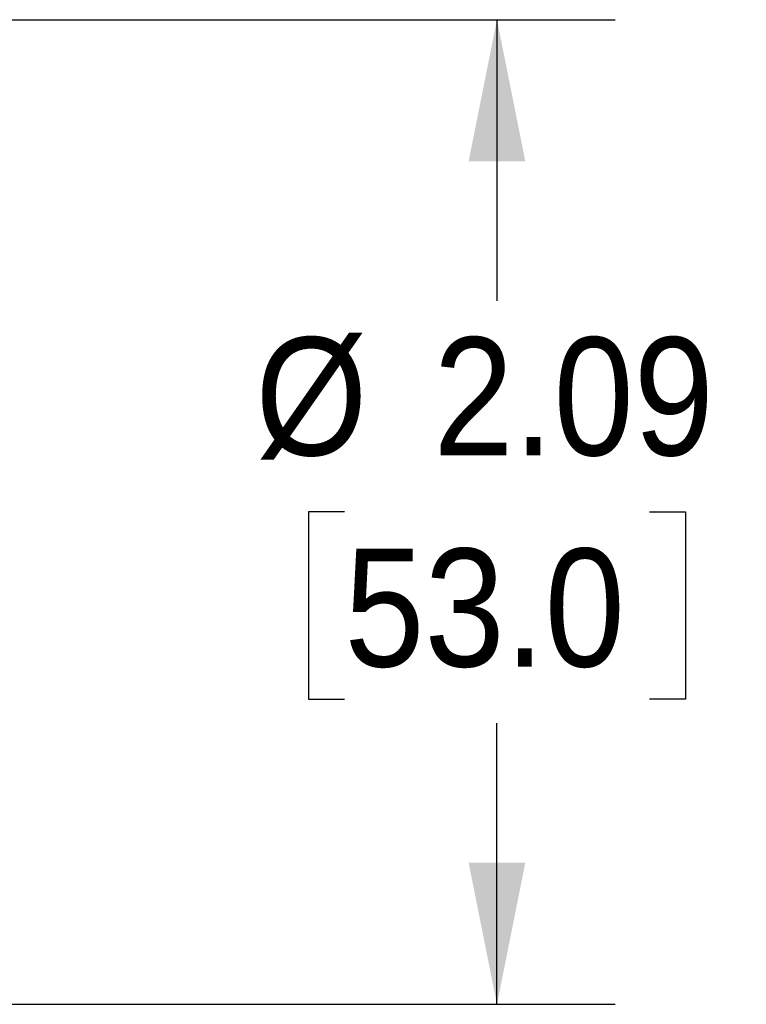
# Model space of a CAD drawing. Header units: inches. Extents: x 0 to 22, y 0 to 17.
# Tile 17 of 23: x 15.2 to 16.7, y 9.2 to 11.3. Entities that reach past the tile are written whole.
import ezdxf

# ---------------------------------------------------------------- set-up
doc = ezdxf.new("R2010")
doc.units = ezdxf.units.IN
doc.header["$LTSCALE"] = 2
doc.header["$MEASUREMENT"] = 0
doc.linetypes.add('SLD-Solid', pattern=[0])
doc.layers.add('DIMENSIONS', color=140, linetype='SLD-Solid', lineweight=25)
doc.styles.add('SLDTEXTSTYLE0', font='GOTHIC.TTF', dxfattribs={"width": 0.913})
doc.dimstyles.new('SLDDIMSTYLE1', dxfattribs={"dimtxt": 0.25, "dimasz": 0.3, "dimexe": 0, "dimexo": 0.0625, "dimgap": 0.0625, "dimtad": 0, "dimtih": 1, "dimtoh": 1, "dimrnd": 1e-09, "dimzin": 12, "dimdsep": 46, "dimtxsty": 'SLDTEXTSTYLE0', "dimsah": 1, "dimcen": 0.09, "dimadec": 0, "dimazin": 3, "dimtfac": 1, "dimtofl": 0, "dimtmove": 0, "dimatfit": 3, "dimfxl": 0, "dimfrac": 2, "dimtolj": 1, "dimtzin": 12, "dimarcsym": 0})

# ---------------------------------------------------------------- blocks, each defined once
blk = doc.blocks.new('_D_5')
at = {"layer": 'DIMENSIONS'}
for p, q in [((10.89, 11.2873), (16.4482, 11.2873)), ((16.1982, 11.2873), (16.1982, 10.6916)), ((15.875, 10.244), (15.7988, 10.244)), ((15.7988, 10.244), (15.7988, 9.8471)), ((16.5215, 10.244), (16.5977, 10.244)), ((16.5977, 10.244), (16.5977, 9.8471)), ((15.7988, 9.8471), (15.875, 9.8471)), ((16.5977, 9.8471), (16.5215, 9.8471)), ((16.1982, 9.2007), (16.1982, 9.7963)), ((10.89, 9.2007), (16.4482, 9.2007))]:
    blk.add_line(p, q, dxfattribs=at)
for points in [[(16.1982, 11.2873), (16.1382, 10.9873), (16.2582, 10.9873)], [(16.1982, 9.2007), (16.2582, 9.5007), (16.1382, 9.5007)]]:
    blk.add_solid(points, dxfattribs=at)
at = {"layer": 'DIMENSIONS', "char_height": 0.25, "attachment_point": 1, "style": 'SLDTEXTSTYLE0'}
for s, insert in [('%%c', (15.6865, 10.6141)), ('2.09', (16.0635, 10.6141)), ('53.0', (15.875, 10.1664))]:
    blk.add_mtext(s, dxfattribs=dict(at, insert=insert))

msp = doc.modelspace()

# ---------------------------------------------------------------- dimensions: what is measured, and where the dimension line sits
at = {"layer": 'DIMENSIONS'}
dim = msp.add_linear_dim(base=(16.1982, 9.2007), p1=(10.79, 11.2873), p2=(10.79, 9.2007), angle=90, text='%%c<>', dimstyle='SLDDIMSTYLE1', dxfattribs=at)
dim.commit()
dim.dimension.update_dxf_attribs({"geometry": '_D_5', "text_midpoint": (16.1982, 10.244), "dimtype": 160})

doc.saveas('drawing.dxf')
